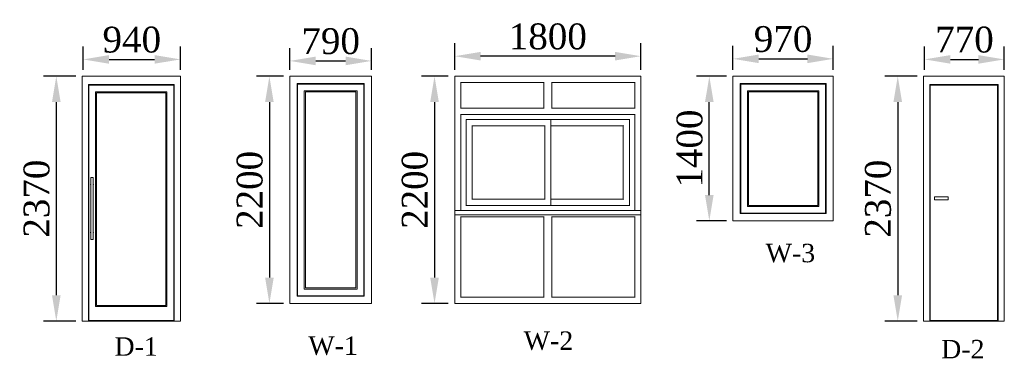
# Model space of a CAD drawing. Header units: millimetres. Extents: x -607342 to -294707, y -60353 to -34389.
# Tile 21 of 21: x -304227 to -294707, y -58997 to -55718. Entities that reach past the tile are written whole.
import ezdxf

# ---------------------------------------------------------------- set-up
doc = ezdxf.new("R2010")
doc.units = ezdxf.units.MM
doc.styles.get("Standard").update_dxf_attribs({"font": 'times.ttf'})
doc.dimstyles.new('ISO-25', dxfattribs={"dimscale": 100, "dimtxt": 2.5, "dimasz": 2.5, "dimexe": 1.25, "dimexo": 0.625, "dimtad": 1, "dimdec": 0, "dimtxsty": 'Standard', "dimcen": 2.5, "dimadec": 0, "dimazin": 0, "dimtfac": 1, "dimtdec": 0, "dimtmove": 0, "dimatfit": 3, "dimfxl": 1, "dimarcsym": 0})

# ---------------------------------------------------------------- blocks, each defined once
blk = doc.blocks.new('*D186')
at = {"color": 0, "lineweight": -2, "transparency": 16777216}
for p, q in [((-301615.4, -56203.4), (-301615.4, -55992.2)), ((-300825.8, -56203.4), (-300825.8, -55992.2)), ((-301365.4, -56117.2), (-301075.8, -56117.2))]:
    blk.add_line(p, q, dxfattribs=at)
at = {"color": 0, "lineweight": 5, "transparency": 16777216}
for points in [[(-301365.4, -56075.6), (-301365.4, -56158.9), (-301615.4, -56117.2)], [(-301075.8, -56075.6), (-301075.8, -56158.9), (-300825.8, -56117.2)]]:
    blk.add_solid(points, dxfattribs=at)
at = {"layer": 'Defpoints', "color": 0, "lineweight": 5, "transparency": 16777216}
for p in [(-300825.8, -56117.2), (-301615.4, -56265.9), (-300825.8, -56265.9)]:
    blk.add_point(p, dxfattribs=at)
at = {"color": 0, "lineweight": 5, "transparency": 16777216, "insert": (-301220.6, -55927.2), "char_height": 250, "attachment_point": 5}
blk.add_mtext('790', dxfattribs=at)
blk = doc.blocks.new('*D195')
at = {"color": 0, "lineweight": -2, "transparency": 16777216}
for p, q in [((-303686, -56265.9), (-303998.4, -56265.9)), ((-303873.4, -56515.9), (-303873.4, -58385.9)), ((-303686, -58635.9), (-303998.4, -58635.9))]:
    blk.add_line(p, q, dxfattribs=at)
at = {"color": 0, "lineweight": 5, "transparency": 16777216}
for points in [[(-303915.1, -56515.9), (-303831.7, -56515.9), (-303873.4, -56265.9)], [(-303915.1, -58385.9), (-303831.7, -58385.9), (-303873.4, -58635.9)]]:
    blk.add_solid(points, dxfattribs=at)
at = {"layer": 'Defpoints', "color": 0, "lineweight": 5, "transparency": 16777216}
for p in [(-303623.5, -56265.9), (-303873.4, -58635.9), (-303623.5, -58635.9)]:
    blk.add_point(p, dxfattribs=at)
at = {"color": 0, "lineweight": 5, "transparency": 16777216, "insert": (-304063.4, -57450.9), "char_height": 250, "attachment_point": 5, "rotation": 90}
blk.add_mtext('2370', dxfattribs=at)
blk = doc.blocks.new('*D196')
at = {"color": 0, "lineweight": -2, "transparency": 16777216}
for p, q in [((-303613.5, -56203.4), (-303613.5, -55977.5)), ((-302673.5, -56203.4), (-302673.5, -55977.5)), ((-303363.5, -56102.5), (-302923.5, -56102.5))]:
    blk.add_line(p, q, dxfattribs=at)
at = {"color": 0, "lineweight": 5, "transparency": 16777216}
for points in [[(-303363.5, -56060.8), (-303363.5, -56144.1), (-303613.5, -56102.5)], [(-302923.5, -56060.8), (-302923.5, -56144.1), (-302673.5, -56102.5)]]:
    blk.add_solid(points, dxfattribs=at)
at = {"layer": 'Defpoints', "color": 0, "lineweight": 5, "transparency": 16777216}
for p in [(-302673.5, -56102.5), (-303613.5, -56265.9), (-302673.5, -56265.9)]:
    blk.add_point(p, dxfattribs=at)
at = {"color": 0, "lineweight": 5, "transparency": 16777216, "insert": (-303143.5, -55912.4), "char_height": 250, "attachment_point": 5}
blk.add_mtext('940', dxfattribs=at)
blk = doc.blocks.new('*D197')
at = {"color": 0, "lineweight": -2, "transparency": 16777216}
for p, q in [((-301677.9, -56265.9), (-301938.1, -56265.9)), ((-301813.1, -56515.9), (-301813.1, -58215.9)), ((-301677.9, -58465.9), (-301938.1, -58465.9))]:
    blk.add_line(p, q, dxfattribs=at)
at = {"color": 0, "lineweight": 5, "transparency": 16777216}
for points in [[(-301854.7, -56515.9), (-301771.4, -56515.9), (-301813.1, -56265.9)], [(-301854.7, -58215.9), (-301771.4, -58215.9), (-301813.1, -58465.9)]]:
    blk.add_solid(points, dxfattribs=at)
at = {"layer": 'Defpoints', "color": 0, "lineweight": 5, "transparency": 16777216}
for p in [(-301615.4, -56265.9), (-301813.1, -58465.9), (-301615.4, -58465.9)]:
    blk.add_point(p, dxfattribs=at)
at = {"color": 0, "lineweight": 5, "transparency": 16777216, "insert": (-302002.7, -57365.9), "char_height": 250, "attachment_point": 5, "rotation": 90}
blk.add_mtext('2200', dxfattribs=at)
blk = doc.blocks.new('*D198')
at = {"color": 0, "lineweight": -2, "transparency": 16777216}
for p, q in [((-300021, -56203.4), (-300021, -55946.3)), ((-298221, -56203.4), (-298221, -55946.3)), ((-298471, -56071.3), (-299771, -56071.3))]:
    blk.add_line(p, q, dxfattribs=at)
at = {"color": 0, "lineweight": 5, "transparency": 16777216}
for points in [[(-299771, -56029.6), (-299771, -56113), (-300021, -56071.3)], [(-298471, -56029.6), (-298471, -56113), (-298221, -56071.3)]]:
    blk.add_solid(points, dxfattribs=at)
at = {"layer": 'Defpoints', "color": 0, "lineweight": 5, "transparency": 16777216}
for p in [(-300021, -56071.3), (-300021, -56265.9), (-298221, -56265.9)]:
    blk.add_point(p, dxfattribs=at)
at = {"color": 0, "lineweight": 5, "transparency": 16777216, "insert": (-299121, -55881.6), "char_height": 250, "attachment_point": 5}
blk.add_mtext('1800', dxfattribs=at)
blk = doc.blocks.new('*D199')
at = {"color": 0, "lineweight": -2, "transparency": 16777216}
for p, q in [((-300083.5, -56265.9), (-300341.5, -56265.9)), ((-300216.5, -56515.9), (-300216.5, -58215.9)), ((-300083.5, -58465.9), (-300341.5, -58465.9))]:
    blk.add_line(p, q, dxfattribs=at)
at = {"color": 0, "lineweight": 5, "transparency": 16777216}
for points in [[(-300258.2, -56515.9), (-300174.8, -56515.9), (-300216.5, -56265.9)], [(-300258.2, -58215.9), (-300174.8, -58215.9), (-300216.5, -58465.9)]]:
    blk.add_solid(points, dxfattribs=at)
at = {"layer": 'Defpoints', "color": 0, "lineweight": 5, "transparency": 16777216}
for p in [(-300021, -56265.9), (-300216.5, -58465.9), (-300021, -58465.9)]:
    blk.add_point(p, dxfattribs=at)
at = {"color": 0, "lineweight": 5, "transparency": 16777216, "insert": (-300406.2, -57365.9), "char_height": 250, "attachment_point": 5, "rotation": 90}
blk.add_mtext('2200', dxfattribs=at)
blk = doc.blocks.new('*D200')
at = {"color": 0, "lineweight": -2, "transparency": 16777216}
for p, q in [((-297331.2, -56203.4), (-297331.2, -55971.8)), ((-296361.2, -56203.4), (-296361.2, -55971.8)), ((-297081.2, -56096.8), (-296611.2, -56096.8))]:
    blk.add_line(p, q, dxfattribs=at)
at = {"color": 0, "lineweight": 5, "transparency": 16777216}
for points in [[(-297081.2, -56055.1), (-297081.2, -56138.5), (-297331.2, -56096.8)], [(-296611.2, -56055.1), (-296611.2, -56138.5), (-296361.2, -56096.8)]]:
    blk.add_solid(points, dxfattribs=at)
at = {"layer": 'Defpoints', "color": 0, "lineweight": 5, "transparency": 16777216}
for p in [(-296361.2, -56096.8), (-297331.2, -56265.9), (-296361.2, -56265.9)]:
    blk.add_point(p, dxfattribs=at)
at = {"color": 0, "lineweight": 5, "transparency": 16777216, "insert": (-296846.2, -55906.8), "char_height": 250, "attachment_point": 5}
blk.add_mtext('970', dxfattribs=at)
blk = doc.blocks.new('*D201')
at = {"color": 0, "lineweight": -2, "transparency": 16777216}
for p, q in [((-297393.7, -56265.9), (-297684.5, -56265.9)), ((-297559.5, -57415.9), (-297559.5, -56515.9)), ((-297393.7, -57665.9), (-297684.5, -57665.9))]:
    blk.add_line(p, q, dxfattribs=at)
at = {"color": 0, "lineweight": 5, "transparency": 16777216}
for points in [[(-297601.2, -56515.9), (-297517.9, -56515.9), (-297559.5, -56265.9)], [(-297601.2, -57415.9), (-297517.9, -57415.9), (-297559.5, -57665.9)]]:
    blk.add_solid(points, dxfattribs=at)
at = {"layer": 'Defpoints', "color": 0, "lineweight": 5, "transparency": 16777216}
for p in [(-297559.5, -56265.9), (-297331.2, -56265.9), (-297331.2, -57665.9)]:
    blk.add_point(p, dxfattribs=at)
at = {"color": 0, "lineweight": 5, "transparency": 16777216, "insert": (-297749.2, -56965.9), "char_height": 250, "attachment_point": 5, "rotation": 90}
blk.add_mtext('1400', dxfattribs=at)
blk = doc.blocks.new('*D205')
at = {"color": 0, "lineweight": -2, "transparency": 16777216}
for p, q in [((-295550.1, -56265.9), (-295862.6, -56265.9)), ((-295737.6, -56515.9), (-295737.6, -58385.9)), ((-295550.1, -58635.9), (-295862.6, -58635.9))]:
    blk.add_line(p, q, dxfattribs=at)
at = {"color": 0, "lineweight": 5, "transparency": 16777216}
for points in [[(-295779.2, -56515.9), (-295695.9, -56515.9), (-295737.6, -56265.9)], [(-295779.2, -58385.9), (-295695.9, -58385.9), (-295737.6, -58635.9)]]:
    blk.add_solid(points, dxfattribs=at)
at = {"layer": 'Defpoints', "color": 0, "lineweight": 5, "transparency": 16777216}
for p in [(-295487.6, -56265.9), (-295737.6, -58635.9), (-295487.6, -58635.9)]:
    blk.add_point(p, dxfattribs=at)
at = {"color": 0, "lineweight": 5, "transparency": 16777216, "insert": (-295927.6, -57450.9), "char_height": 250, "attachment_point": 5, "rotation": 90}
blk.add_mtext('2370', dxfattribs=at)
blk = doc.blocks.new('*D206')
at = {"color": 0, "lineweight": -2, "transparency": 16777216}
for p, q in [((-295477.6, -56203.4), (-295477.6, -55977.5)), ((-294707.3, -56203.4), (-294707.3, -55977.5)), ((-295227.6, -56102.5), (-294957.3, -56102.5))]:
    blk.add_line(p, q, dxfattribs=at)
at = {"color": 0, "lineweight": 5, "transparency": 16777216}
for points in [[(-295227.6, -56060.8), (-295227.6, -56144.1), (-295477.6, -56102.5)], [(-294957.3, -56060.8), (-294957.3, -56144.1), (-294707.3, -56102.5)]]:
    blk.add_solid(points, dxfattribs=at)
at = {"layer": 'Defpoints', "color": 0, "lineweight": 5, "transparency": 16777216}
for p in [(-294707.3, -56102.5), (-295477.6, -56265.9), (-294707.3, -56265.9)]:
    blk.add_point(p, dxfattribs=at)
at = {"color": 0, "lineweight": 5, "transparency": 16777216, "insert": (-295092.5, -55912.4), "char_height": 250, "attachment_point": 5}
blk.add_mtext('770', dxfattribs=at)

msp = doc.modelspace()

# ---------------------------------------------------------------- linework, layer by layer
at = {"color": 0, "linetype": 'Continuous', "lineweight": 0, "extrusion": (0, 1, 0)}
for p, q in [((-303603.5, -56265.9), (-303623.5, -56265.9)), ((-303623.5, -56265.9), (-303623.5, -56285.9)), ((-303623.5, -57645.9), (-303623.5, -56285.9)), ((-303603.5, -56265.9), (-302693.5, -56265.9)), ((-303563.5, -58635.9), (-303563.5, -56345.9)), ((-302733.5, -56345.9), (-303563.5, -56345.9)), ((-303558.5, -56350.9), (-303558.5, -58630.9)), ((-303558.5, -56350.9), (-302738.5, -56350.9)), ((-302738.5, -56350.9), (-302738.5, -58630.9)), ((-302733.5, -58635.9), (-302733.5, -56345.9)), ((-302673.5, -56265.9), (-302693.5, -56265.9)), ((-302673.5, -56285.9), (-302673.5, -56265.9)), ((-302673.5, -56285.9), (-302673.5, -57645.9)), ((-301615.4, -56265.9), (-301615.4, -56285.9)), ((-301595.4, -56265.9), (-301615.4, -56265.9)), ((-301615.4, -58445.9), (-301615.4, -56285.9)), ((-301595.4, -56265.9), (-300845.8, -56265.9)), ((-301545.4, -56335.9), (-300895.8, -56335.9)), ((-301545.4, -56335.9), (-301545.4, -58395.9)), ((-301540.4, -56340.9), (-300900.8, -56340.9)), ((-301540.4, -58390.9), (-301540.4, -56340.9)), ((-300900.8, -56340.9), (-300900.8, -58390.9)), ((-300895.8, -58395.9), (-300895.8, -56335.9)), ((-300825.8, -56265.9), (-300845.8, -56265.9)), ((-300825.8, -56285.9), (-300825.8, -56265.9)), ((-300825.8, -56285.9), (-300825.8, -58445.9)), ((-300021, -56265.9), (-300021, -56285.9)), ((-300001, -56265.9), (-300021, -56265.9)), ((-300021, -57565.9), (-300021, -56285.9)), ((-300001, -56265.9), (-299131, -56265.9)), ((-299963, -56323.9), (-299961, -56325.9)), ((-299961, -56575.9), (-299961, -56325.9)), ((-299961, -56325.9), (-299161, -56325.9)), ((-299161, -56325.9), (-299159, -56323.9)), ((-299161, -56325.9), (-299161, -56575.9)), ((-299111, -56265.9), (-299131, -56265.9)), ((-299111, -56265.9), (-298241, -56265.9)), ((-299081, -56325.9), (-299083, -56323.9)), ((-299081, -56325.9), (-298281, -56325.9)), ((-299081, -56575.9), (-299081, -56325.9)), ((-298279, -56323.9), (-298281, -56325.9)), ((-298281, -56325.9), (-298281, -56575.9)), ((-298221, -56265.9), (-298241, -56265.9)), ((-298221, -56285.9), (-298221, -56265.9)), ((-298221, -56285.9), (-298221, -57565.9)), ((-297331.2, -56265.9), (-297331.2, -56285.9)), ((-297311.2, -56265.9), (-297331.2, -56265.9)), ((-297331.2, -57645.9), (-297331.2, -56285.9)), ((-297311.2, -56265.9), (-296381.2, -56265.9)), ((-297261.2, -56335.9), (-296431.2, -56335.9)), ((-297261.2, -56335.9), (-297261.2, -57595.9)), ((-297256.2, -56340.9), (-296436.2, -56340.9)), ((-297256.2, -57590.9), (-297256.2, -56340.9)), ((-296436.2, -56340.9), (-296436.2, -57590.9)), ((-296431.2, -57595.9), (-296431.2, -56335.9)), ((-296361.2, -56265.9), (-296381.2, -56265.9)), ((-296361.2, -56285.9), (-296361.2, -56265.9)), ((-296361.2, -56285.9), (-296361.2, -57645.9)), ((-295467.6, -56265.9), (-295487.6, -56265.9)), ((-295487.6, -56265.9), (-295487.6, -56285.9)), ((-295487.6, -58635.9), (-295487.6, -56285.9)), ((-295467.6, -56265.9), (-294727.3, -56265.9)), ((-295427.6, -58635.9), (-295427.6, -56345.9)), ((-294767.3, -56345.9), (-295427.6, -56345.9)), ((-295422.6, -56350.9), (-295422.6, -58630.9)), ((-295422.6, -56350.9), (-294772.3, -56350.9)), ((-294772.3, -56350.9), (-294772.3, -58630.9)), ((-294767.3, -58635.9), (-294767.3, -56345.9)), ((-294707.3, -56265.9), (-294727.3, -56265.9)), ((-294707.3, -56285.9), (-294707.3, -56265.9)), ((-294707.3, -56285.9), (-294707.3, -57645.9)), ((-303493.5, -58495.9), (-303493.5, -56415.9)), ((-303493.5, -56415.9), (-302803.5, -56415.9)), ((-303483.5, -58485.9), (-303483.5, -56425.9)), ((-303483.5, -56425.9), (-302813.5, -56425.9)), ((-302813.5, -58485.9), (-302813.5, -56425.9)), ((-302803.5, -58495.9), (-302803.5, -56415.9)), ((-300965.8, -56405.9), (-301475.4, -56405.9)), ((-301475.4, -58325.9), (-301475.4, -56405.9)), ((-300975.8, -56415.9), (-301465.4, -56415.9)), ((-301465.4, -58315.9), (-301465.4, -56415.9)), ((-300975.8, -58315.9), (-300975.8, -56415.9)), ((-300965.8, -58325.9), (-300965.8, -56405.9)), ((-296501.2, -56405.9), (-297191.2, -56405.9)), ((-297191.2, -57525.9), (-297191.2, -56405.9)), ((-296511.2, -56415.9), (-297181.2, -56415.9)), ((-297181.2, -57515.9), (-297181.2, -56415.9)), ((-296511.2, -57515.9), (-296511.2, -56415.9)), ((-296501.2, -57525.9), (-296501.2, -56405.9)), ((-299963, -56577.9), (-299961, -56575.9)), ((-299963, -56633.9), (-299961, -56635.9)), ((-299161, -56575.9), (-299961, -56575.9)), ((-299961, -56635.9), (-299961, -57565.9)), ((-299959, -56637.9), (-299961, -56635.9)), ((-298281, -56635.9), (-299961, -56635.9)), ((-299961, -57565.9), (-299961, -56635.9)), ((-299961, -56635.9), (-298281, -56635.9)), ((-299159, -56577.9), (-299161, -56575.9)), ((-299083, -56577.9), (-299081, -56575.9)), ((-298281, -56575.9), (-299081, -56575.9)), ((-298283, -56637.9), (-298281, -56635.9)), ((-298279, -56577.9), (-298281, -56575.9)), ((-298279, -56633.9), (-298281, -56635.9)), ((-298281, -57565.9), (-298281, -56635.9)), ((-298281, -56635.9), (-298281, -57565.9)), ((-299911, -56685.9), (-298331, -56685.9)), ((-299911, -57515.9), (-299911, -56685.9)), ((-299911, -56685.9), (-299911, -57515.9)), ((-299909, -56687.9), (-299911, -56685.9)), ((-299091, -56685.9), (-299911, -56685.9)), ((-299093, -56687.9), (-299091, -56685.9)), ((-299091, -57515.9), (-299091, -56685.9)), ((-298333, -56687.9), (-298331, -56685.9)), ((-298329, -56683.9), (-298331, -56685.9)), ((-298331, -56685.9), (-298331, -57515.9)), ((-299853, -56743.9), (-299851, -56745.9)), ((-299851, -57455.9), (-299851, -56745.9)), ((-299851, -56745.9), (-299151, -56745.9)), ((-299151, -56745.9), (-299149, -56743.9)), ((-299151, -56745.9), (-299151, -57455.9)), ((-299091, -56745.9), (-298391, -56745.9)), ((-298391, -56745.9), (-298389, -56743.9)), ((-298391, -56745.9), (-298391, -57455.9)), ((-303538.5, -57845.2), (-303538.5, -57246.5)), ((-303537.8, -57245.9), (-303519.1, -57245.9)), ((-303518.5, -57845.2), (-303518.5, -57246.5)), ((-299853, -57457.9), (-299851, -57455.9)), ((-299151, -57455.9), (-299851, -57455.9)), ((-299149, -57457.9), (-299151, -57455.9)), ((-298391, -57455.9), (-299091, -57455.9)), ((-298389, -57457.9), (-298391, -57455.9)), ((-300021, -57575.9), (-300021, -57565.9)), ((-298221, -57565.9), (-300021, -57565.9)), ((-300021, -57595.9), (-300021, -57575.9)), ((-300021, -57605.9), (-300021, -57595.9)), ((-299959, -57563.9), (-299961, -57565.9)), ((-299913, -57517.9), (-299911, -57515.9)), ((-299911, -57515.9), (-299909, -57513.9)), ((-298331, -57515.9), (-299911, -57515.9)), ((-299911, -57515.9), (-299091, -57515.9)), ((-299093, -57513.9), (-299091, -57515.9)), ((-298333, -57513.9), (-298331, -57515.9)), ((-298329, -57517.9), (-298331, -57515.9)), ((-298281, -57565.9), (-298283, -57563.9)), ((-298221, -57565.9), (-298221, -57575.9)), ((-298221, -57595.9), (-298221, -57575.9)), ((-298221, -57595.9), (-298221, -57605.9)), ((-297261.2, -57595.9), (-296431.2, -57595.9)), ((-297256.2, -57590.9), (-296436.2, -57590.9)), ((-296501.2, -57525.9), (-297191.2, -57525.9)), ((-296511.2, -57515.9), (-297181.2, -57515.9)), ((-303623.5, -57645.9), (-303623.5, -57665.9)), ((-303623.5, -58445.9), (-303623.5, -57665.9)), ((-302673.5, -57665.9), (-302673.5, -57645.9)), ((-302673.5, -57665.9), (-302673.5, -58445.9)), ((-300021, -57605.9), (-298221, -57605.9)), ((-300021, -57645.9), (-300021, -57605.9)), ((-300021, -57645.9), (-300021, -57665.9)), ((-300021, -58445.9), (-300021, -57665.9)), ((-299963, -57623.9), (-299961, -57625.9)), ((-299961, -57625.9), (-299161, -57625.9)), ((-299961, -58405.9), (-299961, -57625.9)), ((-299159, -57623.9), (-299161, -57625.9)), ((-299161, -57625.9), (-299161, -58405.9)), ((-299083, -57623.9), (-299081, -57625.9)), ((-299081, -58405.9), (-299081, -57625.9)), ((-299081, -57625.9), (-298281, -57625.9)), ((-298281, -57625.9), (-298279, -57623.9)), ((-298281, -57625.9), (-298281, -58405.9)), ((-298221, -57605.9), (-298221, -57645.9)), ((-298221, -57665.9), (-298221, -57645.9)), ((-298221, -57665.9), (-298221, -58445.9)), ((-297331.2, -57645.9), (-297331.2, -57665.9)), ((-297331.2, -57665.9), (-297311.2, -57665.9)), ((-296381.2, -57665.9), (-297311.2, -57665.9)), ((-296381.2, -57665.9), (-296361.2, -57665.9)), ((-296361.2, -57665.9), (-296361.2, -57645.9)), ((-294707.3, -57665.9), (-294707.3, -57645.9)), ((-294707.3, -57665.9), (-294707.3, -58445.9)), ((-303537.8, -57845.9), (-303519.1, -57845.9)), ((-300965.8, -58325.9), (-301475.4, -58325.9)), ((-300975.8, -58315.9), (-301465.4, -58315.9)), ((-303623.5, -58445.9), (-303623.5, -58465.9)), ((-302673.5, -58465.9), (-302673.5, -58445.9)), ((-301615.4, -58445.9), (-301615.4, -58465.9)), ((-301545.4, -58395.9), (-300895.8, -58395.9)), ((-301540.4, -58390.9), (-300900.8, -58390.9)), ((-300825.8, -58465.9), (-300825.8, -58445.9)), ((-300021, -58445.9), (-300021, -58465.9)), ((-299963, -58407.9), (-299961, -58405.9)), ((-299161, -58405.9), (-299961, -58405.9)), ((-299161, -58405.9), (-299159, -58407.9)), ((-299083, -58407.9), (-299081, -58405.9)), ((-298281, -58405.9), (-299081, -58405.9)), ((-298279, -58407.9), (-298281, -58405.9)), ((-298221, -58465.9), (-298221, -58445.9)), ((-294707.3, -58465.9), (-294707.3, -58445.9)), ((-303623.5, -58615.9), (-303623.5, -58465.9)), ((-302803.5, -58495.9), (-303493.5, -58495.9)), ((-302813.5, -58485.9), (-303483.5, -58485.9)), ((-302673.5, -58465.9), (-302673.5, -58615.9)), ((-301615.4, -58465.9), (-301595.4, -58465.9)), ((-300845.8, -58465.9), (-301595.4, -58465.9)), ((-300845.8, -58465.9), (-300825.8, -58465.9)), ((-300021, -58465.9), (-300001, -58465.9)), ((-299131, -58465.9), (-300001, -58465.9)), ((-299131, -58465.9), (-299111, -58465.9)), ((-298241, -58465.9), (-299111, -58465.9)), ((-298241, -58465.9), (-298221, -58465.9)), ((-294707.3, -58465.9), (-294707.3, -58615.9)), ((-303623.5, -58615.9), (-303623.5, -58635.9)), ((-302738.5, -58630.9), (-303558.5, -58630.9)), ((-302673.5, -58635.9), (-302673.5, -58615.9)), ((-294772.3, -58630.9), (-295422.6, -58630.9)), ((-294707.3, -58635.9), (-294707.3, -58615.9))]:
    msp.add_line(p, q, dxfattribs=at)
at = {"color": 0, "linetype": 'Continuous', "lineweight": 0}
for p, q in [((-295259.5, -57433.2), (-295383.7, -57433.2)), ((-295383.7, -57433.2), (-295383.7, -57463.2)), ((-295383.7, -57463.2), (-295248.6, -57463.2)), ((-295248.6, -57433.2), (-295259.5, -57433.2)), ((-295248.6, -57463.2), (-295248.6, -57433.2)), ((-302673.5, -58635.9), (-303623.5, -58635.9)), ((-294707.3, -58635.9), (-295487.6, -58635.9))]:
    msp.add_line(p, q, dxfattribs=at)
for start, end in [(138.59038, 221.40962), (0, 41.40962), (318.59038, 360)]:
    msp.add_arc((-303528.5, -57312.5), 13.3, start, end, dxfattribs=at)
at = {"color": 0, "linetype": 'Continuous', "lineweight": 0, "extrusion": (0, 0, -1)}
for centre, radius, start, end in [((303537.8, -57246.5), 0.667, 0, 90), ((303519.1, -57246.5), 0.667, 90, 180), ((303528.5, -57779.2), 13.3, 318.59038, 41.40962), ((303528.5, -57779.2), 13.3, 138.59038, 180), ((303528.5, -57779.2), 13.3, 180, 221.40962), ((303537.8, -57845.2), 0.667, 270, 0), ((303519.1, -57845.2), 0.667, 180, 270)]:
    msp.add_arc(centre, radius, start, end, dxfattribs=at)

# ---------------------------------------------------------------- texts
at = {"lineweight": 9, "char_height": 178.498, "width": 401.685, "attachment_point": 2}
for s, insert in [('{\\fTimes New Roman|b0|i0|c162|p18;W-}3', (-296775.5, -57888.1)), ('{\\fTimes New Roman|b0|i0|c162|p18;W-2}', (-299114.9, -58736.4)), ('{\\fTimes New Roman|b0|i0|c162|p18;D-1}', (-303101.8, -58793.4)), ('{\\fTimes New Roman|b0|i0|c162|p18;W-1}', (-301197.3, -58784.7)), ('{\\fTimes New Roman|b0|i0|c162|p18;D-}2', (-295108.6, -58818.6))]:
    msp.add_mtext(s, dxfattribs=dict(at, insert=insert))

# ---------------------------------------------------------------- dimensions: what is measured, and where the dimension line sits
at = {"color": 5, "lineweight": 5}
for p1, p2, distance, picture, middle in [((-303613.5, -56265.9), (-302673.5, -56265.9), 163.4, '*D196', (-303143.5, -55912.4)), ((-301615.4, -56265.9), (-300825.8, -56265.9), 148.6, '*D186', (-301220.6, -55927.2)), ((-298221, -56265.9), (-300021, -56265.9), -194.6, '*D198', (-299121, -55881.6)), ((-297331.2, -56265.9), (-296361.2, -56265.9), 169.1, '*D200', (-296846.2, -55906.8)), ((-295477.6, -56265.9), (-294707.3, -56265.9), 163.4, '*D206', (-295092.5, -55912.4)), ((-303623.5, -56265.9), (-303623.5, -58635.9), -249.9, '*D195', (-304063.4, -57450.9)), ((-301615.4, -56265.9), (-301615.4, -58465.9), -197.7, '*D197', (-302002.7, -57365.9)), ((-300021, -56265.9), (-300021, -58465.9), -195.5, '*D199', (-300406.2, -57365.9)), ((-297331.2, -57665.9), (-297331.2, -56265.9), 228.4, '*D201', (-297749.2, -56965.9)), ((-295487.6, -56265.9), (-295487.6, -58635.9), -249.9, '*D205', (-295927.6, -57450.9))]:
    dim = msp.add_aligned_dim(p1=p1, p2=p2, distance=distance, dimstyle='ISO-25', dxfattribs=at)
    dim.commit()
    dim.dimension.update_dxf_attribs({"geometry": picture, "text_midpoint": middle})

doc.saveas('drawing.dxf')
